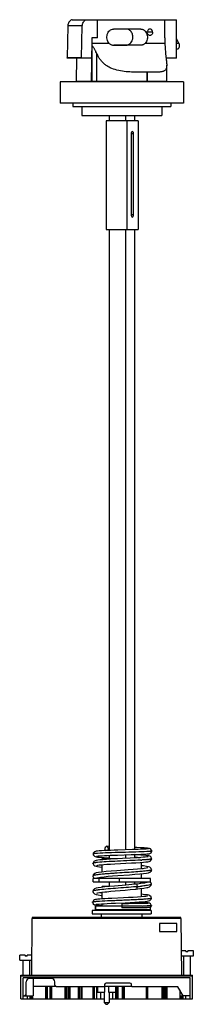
# Model space of a CAD drawing. Header units: millimetres. Extents: x 205 to 310, y 57 to 655.
import ezdxf

# ---------------------------------------------------------------- set-up
doc = ezdxf.new("R2010")
doc.units = ezdxf.units.MM
doc.header["$LTSCALE"] = 46.184585
doc.layers.get('0').update_dxf_attribs({"linetype": 'CONTINUOUS'})

msp = doc.modelspace()

# ---------------------------------------------------------------- linework, layer by layer
at = {"color": 7, "linetype": 'Continuous'}
for p, q in [((236.5, 655.18), (300, 655.18)), ((244.98, 655.08), (300.06, 655.08)), ((251.95, 644.24), (251.95, 655.08)), ((292.98, 644.24), (292.98, 652.42)), ((300.06, 631.78), (300.06, 655.08)), ((233.88, 651.39), (233.45, 632.05)), ((242.71, 651.39), (233.88, 651.39)), ((242.29, 632.05), (242.71, 651.39)), ((278.23, 649.5), (261.75, 649.5)), ((285.44, 647.55), (282.22, 647.55)), ((248.43, 640.94), (248.23, 631.78)), ((248.43, 640.94), (248.47, 640.94)), ((259.11, 640.81), (248.52, 640.81)), ((251.95, 644.24), (248.58, 644.23)), ((292.99, 640.81), (280.87, 640.81)), ((301.52, 640.89), (300.06, 643.46)), ((300.06, 640.89), (301.52, 640.89)), ((248.55, 639.1), (248.05, 617.75)), ((248.77, 617.75), (248.77, 639)), ((251.64, 617.75), (251.64, 634.46)), ((261.67, 639.71), (269.23, 639.71)), ((300.06, 637.47), (300.71, 637.47)), ((233.44, 631.78), (233.44, 632.05)), ((242.29, 632.05), (233.44, 632.05)), ((248.23, 631.78), (233.44, 631.78)), ((239.24, 631.78), (238.95, 617.75)), ((242.28, 631.78), (242.28, 632.05)), ((300.06, 631.78), (293.69, 631.78)), ((282.07, 623.2), (282.07, 617.75)), ((282.26, 623.2), (282.07, 623.2)), ((282.26, 617.75), (282.26, 623.2)), ((294.04, 617.75), (294.04, 627.54)), ((229.23, 617.35), (229.23, 604.45)), ((304.23, 617.35), (229.23, 617.35)), ((238.95, 617.75), (294.04, 617.75)), ((241.38, 617.35), (241.38, 617.75)), ((292.08, 617.35), (292.08, 617.75)), ((304.23, 617.35), (304.23, 604.45)), ((304.23, 604.45), (229.23, 604.45)), ((236.88, 604.45), (236.88, 602.45)), ((296.58, 604.45), (296.58, 602.45)), ((236.88, 602.45), (296.58, 602.45)), ((242.41, 602.45), (242.41, 596.95)), ((291.05, 602.45), (291.05, 596.95)), ((242.41, 596.95), (291.05, 596.95)), ((257.14, 593.75), (257.14, 527.75)), ((276.6, 593.75), (257.14, 593.75)), ((259.04, 596.95), (259.04, 593.75)), ((268.98, 596.95), (268.98, 593.75)), ((269.75, 593.75), (269.75, 527.75)), ((274.38, 596.95), (274.38, 593.75)), ((276.6, 593.75), (276.6, 527.75)), ((272.46, 585.75), (272.46, 536.75)), ((273.89, 585.75), (272.46, 585.75)), ((273.89, 536.75), (273.89, 585.75)), ((272.46, 536.75), (273.89, 536.75)), ((257.14, 527.75), (276.6, 527.75)), ((259.04, 527.75), (259.04, 150.32)), ((268.98, 527.75), (268.98, 150.66)), ((274.38, 527.75), (274.38, 150.84)), ((259.04, 152.78), (257.51, 152.84)), ((258.37, 151.34), (258.95, 151.31)), ((273.16, 150.79), (264.4, 150.51)), ((282.11, 149.61), (281.89, 149.6)), ((250.44, 144.04), (249.73, 143.64)), ((264.16, 145.25), (254.71, 145.25)), ((254.71, 144.65), (254.71, 145.25)), ((258.72, 147.32), (258.99, 147.3)), ((259.04, 147.33), (259.04, 145.25)), ((262.51, 145.16), (259.84, 145.01)), ((271.87, 145.65), (262.51, 145.16)), ((264.09, 147.51), (272.38, 147.78)), ((268.98, 147.67), (268.98, 145.5)), ((274.38, 147.85), (274.38, 145.79)), ((274.53, 146.25), (274.63, 146.25)), ((283.87, 148.46), (284.57, 148.9)), ((284.85, 144.72), (284.95, 145.24)), ((284.95, 145.24), (284.95, 145.16)), ((249.18, 142.46), (249.2, 142.64)), ((254.71, 137.21), (254.71, 141.66)), ((262.46, 142.18), (272.54, 142.7)), ((278.71, 139.14), (278.71, 143.08)), ((249.12, 134.77), (249.27, 134.09)), ((249.21, 131.25), (249.21, 133.25)), ((284.21, 133.25), (249.22, 133.25)), ((249.27, 134.09), (250.06, 133.25)), ((252.69, 133.93), (254.1, 134.14)), ((252.85, 133.25), (252.85, 131.25)), ((254.71, 133.25), (254.71, 134.21)), ((265.31, 131.25), (265.31, 133.25)), ((278.71, 133.25), (278.71, 136.15)), ((284.21, 131.25), (284.21, 133.25)), ((249.22, 131.25), (284.21, 131.25)), ((256.42, 128.12), (254.16, 127.86)), ((259.03, 128.38), (254.71, 128.38)), ((254.71, 127.92), (254.71, 128.38)), ((259.15, 128.39), (256.42, 128.12)), ((259.04, 131.25), (259.04, 128.38)), ((262.26, 128.67), (259.15, 128.39)), ((268.98, 131.25), (268.98, 129.24)), ((273.99, 130.18), (275.43, 130.01)), ((274.38, 131.25), (274.38, 129.74)), ((275.48, 126.86), (277.66, 127.1)), ((278.71, 122.11), (278.71, 127.24)), ((284.82, 129.83), (284.13, 131.21)), ((284.82, 129.88), (284.82, 129.88)), ((284.82, 129.88), (284.82, 129.83)), ((249.05, 125.44), (249.05, 125.44)), ((254.71, 120.86), (254.71, 124.92)), ((267.77, 121.5), (260.75, 121.18)), ((284.66, 113.88), (248.66, 113.88)), ((248.66, 113.88), (248.66, 111.88)), ((248.98, 118.86), (249, 119.05)), ((250.7, 116.38), (250.7, 114.38)), ((266.83, 116.38), (250.73, 116.38)), ((250.73, 114.38), (250.73, 116.38)), ((250.73, 114.38), (284.21, 114.38)), ((254.29, 113.88), (254.29, 114.38)), ((254.71, 116.38), (254.71, 117.87)), ((266.85, 117.92), (266.83, 115.44)), ((270.81, 117.95), (266.85, 117.92)), ((274.42, 117.98), (270.81, 117.95)), ((278.71, 118.05), (278.71, 119.12)), ((279.14, 113.88), (279.14, 114.38)), ((284.21, 115.66), (284.63, 116.32)), ((284.21, 114.38), (284.21, 115.68)), ((284.63, 116.32), (284.71, 116.77)), ((284.66, 113.88), (284.66, 111.88)), ((284.71, 116.77), (284.7, 116.64)), ((211.96, 74.5), (212.27, 108.96)), ((239.53, 109.55), (212.27, 109.55)), ((212.27, 109.55), (212.27, 108.96)), ((302.66, 108.96), (212.27, 108.96)), ((245.3, 109.55), (239.53, 109.55)), ((302.66, 109.55), (245.3, 109.55)), ((248.66, 111.88), (284.66, 111.88)), ((254.29, 109.55), (254.29, 111.88)), ((279.14, 109.55), (279.14, 111.88)), ((302.66, 108.96), (302.66, 109.55)), ((302.66, 108.96), (302.96, 74.5)), ((289.63, 105.95), (289.61, 101.05)), ((300.31, 105.95), (289.63, 105.95)), ((300.31, 101.05), (300.31, 105.95)), ((289.61, 101.05), (300.31, 101.05)), ((207.87, 86.6), (204.6, 86.6)), ((204.6, 83.7), (204.6, 86.6)), ((207.87, 86.6), (207.87, 86.1)), ((209.17, 86.1), (207.87, 86.1)), ((212.07, 86.6), (209.17, 86.6)), ((209.17, 86.1), (209.17, 86.6)), ((305.67, 89.2), (302.83, 89.2)), ((302.86, 86.2), (310.25, 86.2)), ((304.32, 86.2), (304.32, 74.5)), ((305.67, 89.2), (305.67, 88.7)), ((306.97, 88.7), (305.67, 88.7)), ((310.25, 89.2), (306.97, 89.2)), ((306.97, 88.7), (306.97, 89.2)), ((308.32, 86.2), (308.32, 74.5)), ((310.25, 86.2), (310.25, 89.2)), ((204.6, 83.7), (212.05, 83.7)), ((206.52, 83.7), (206.52, 74.5)), ((210.52, 83.7), (210.52, 74.5)), ((205.21, 74.5), (309.71, 74.5)), ((205.21, 60.05), (205.21, 74.5)), ((205.21, 74.2), (309.71, 74.2)), ((308.42, 72.8), (206.8, 72.8)), ((206.8, 60.05), (206.8, 72.8)), ((223.96, 72.5), (210.56, 72.5)), ((212.9, 72.55), (212.9, 62.05)), ((308.42, 60.05), (308.42, 72.8)), ((309.71, 60.05), (309.71, 74.5)), ((208.56, 62.05), (208.56, 70.5)), ((226.86, 67.55), (212.9, 67.55)), ((220.53, 60.05), (220.53, 67.55)), ((220.96, 60.05), (220.96, 67.55)), ((221.16, 60.05), (221.16, 67.55)), ((221.6, 60.05), (221.6, 67.55)), ((223.13, 60.05), (223.13, 67.55)), ((223.56, 60.05), (223.56, 67.55)), ((223.76, 60.05), (223.76, 67.55)), ((224.2, 60.05), (224.2, 67.55)), ((225.96, 68.45), (225.96, 70.5)), ((226.96, 67.45), (225.96, 68.45)), ((256.11, 67.45), (226.96, 67.45)), ((232.31, 60.05), (232.31, 67.45)), ((232.74, 60.05), (232.74, 67.45)), ((232.94, 60.05), (232.94, 67.45)), ((233.38, 60.05), (233.38, 67.45)), ((234.31, 60.05), (234.31, 67.45)), ((234.74, 60.05), (234.74, 67.45)), ((234.94, 60.05), (234.94, 67.45)), ((235.38, 60.05), (235.38, 67.45)), ((240.43, 60.05), (240.43, 67.45)), ((240.97, 60.05), (240.97, 67.45)), ((241.96, 60.05), (241.96, 67.45)), ((242.26, 60.05), (242.26, 67.45)), ((242.69, 60.05), (242.69, 67.45)), ((249.34, 60.05), (249.34, 67.45)), ((249.77, 60.05), (249.77, 67.45)), ((250.07, 60.05), (250.07, 67.45)), ((251.51, 60.05), (251.51, 67.45)), ((251.97, 67.45), (251.97, 64.2)), ((256.23, 68.79), (256.11, 67.45)), ((272.81, 67.55), (256.11, 67.55)), ((256.24, 67.55), (256.24, 64.2)), ((271.7, 69.7), (257.23, 69.7)), ((258.69, 67.55), (258.69, 64.2)), ((262.95, 67.55), (262.95, 60.05)), ((263.45, 67.55), (263.45, 60.05)), ((263.75, 60.05), (263.75, 67.55)), ((264.51, 60.05), (264.51, 67.55)), ((267.18, 60.05), (267.18, 67.55)), ((267.61, 60.05), (267.61, 67.55)), ((267.91, 60.05), (267.91, 67.55)), ((268.35, 60.05), (268.35, 67.55)), ((272.81, 67.45), (272.7, 68.79)), ((300.91, 67.45), (272.81, 67.45)), ((281.59, 67.45), (281.59, 60.05)), ((281.99, 60.05), (281.99, 67.45)), ((282.19, 60.05), (282.19, 67.45)), ((282.63, 60.05), (282.63, 67.45)), ((291.34, 60.05), (291.34, 67.45)), ((291.77, 60.05), (291.77, 67.45)), ((291.97, 60.05), (291.97, 67.45)), ((292.41, 60.05), (292.41, 67.45)), ((293.34, 60.05), (293.34, 67.45)), ((293.77, 60.05), (293.77, 67.45)), ((293.97, 60.05), (293.97, 67.45)), ((294.41, 60.05), (294.41, 67.45)), ((304.03, 62.05), (300.91, 67.45)), ((205.21, 60.05), (255.96, 60.05)), ((206.8, 62.05), (212.9, 62.05)), ((208.56, 63.05), (207.56, 62.05)), ((209.41, 60.05), (209.41, 62.05)), ((210.85, 62.05), (210.85, 60.05)), ((211.63, 60.05), (211.63, 62.05)), ((212.06, 60.05), (212.06, 62.05)), ((212.26, 60.05), (212.26, 62.05)), ((212.7, 60.05), (212.7, 62.05)), ((251.97, 64.2), (256.24, 64.2)), ((253.78, 64.2), (253.78, 60.05)), ((255.96, 64.2), (255.96, 57.8)), ((258.69, 64.2), (262.95, 64.2)), ((258.96, 64.2), (258.96, 57.8)), ((258.96, 60.05), (309.71, 60.05)), ((261.15, 64.2), (261.15, 60.05)), ((302.03, 65.52), (302.03, 62.05)), ((302.03, 62.05), (303.81, 62.05)), ((302.27, 60.05), (302.27, 62.05)), ((302.7, 60.05), (302.7, 62.05)), ((302.9, 60.05), (302.9, 62.05)), ((303.34, 60.05), (303.34, 62.05)), ((308.42, 62.05), (304.03, 62.05)), ((304.08, 60.05), (304.08, 62.05)), ((305.51, 62.05), (305.51, 60.05)), ((255.96, 57.8), (258.96, 57.8)), ((256.96, 56.8), (255.96, 57.8)), ((256.96, 56.8), (257.96, 56.8)), ((257.96, 56.8), (258.96, 57.8))]:
    msp.add_line(p, q, dxfattribs=at)
for points in [[(252, 149.92), (251.23, 149.82), (250.65, 149.72), (250.08, 149.52), (249.36, 148.73), (249.23, 148.15)], [(264.4, 150.51), (262.12, 150.43), (259.91, 150.35), (257.83, 150.27), (255.96, 150.18), (254.34, 150.09), (253.02, 150), (252, 149.92)], [(282.95, 151.31), (282.78, 151.28), (282.33, 151.23), (281.64, 151.17), (280.73, 151.11), (279.6, 151.05), (278.28, 150.99), (276.76, 150.92), (275.05, 150.86), (273.16, 150.79)], [(282.45, 151.67), (281.5, 151.75), (280.25, 151.84), (278.7, 151.93), (277.81, 151.98), (275.8, 152.08), (274.38, 152.14)], [(285, 149.93), (284.89, 150.49), (284.18, 151.3), (283.64, 151.5), (283.13, 151.59), (282.45, 151.67)], [(284.57, 148.9), (284.98, 150.14), (285, 149.93)], [(249.73, 143.64), (249.18, 142.37), (249.18, 142.46)], [(249.23, 148.15), (249.31, 147.67), (250.03, 146.78), (250.61, 146.55), (251.21, 146.43), (252, 146.32)], [(255.2, 144.7), (253.45, 144.54), (252.13, 144.38), (251.17, 144.23), (250.44, 144.04)], [(251.37, 146.82), (251.36, 146.82), (251.47, 146.84), (251.91, 146.9), (252.6, 146.97), (253.53, 147.05), (254.7, 147.12), (256.12, 147.2), (257.79, 147.28), (259.68, 147.35), (261.8, 147.43), (264.09, 147.51)], [(252, 146.32), (253.05, 146.21), (254.4, 146.08), (256.08, 145.95)], [(259.84, 145.01), (257.36, 144.86), (255.2, 144.7)], [(256.08, 145.95), (258.07, 145.81), (259.08, 145.75)], [(282.73, 146.51), (282.74, 146.52), (282.57, 146.48), (281.98, 146.38), (281.04, 146.27), (279.78, 146.15), (278.22, 146.03), (276.36, 145.91), (274.24, 145.78), (271.87, 145.65)], [(272.38, 147.78), (274.53, 147.85), (276.5, 147.93), (278.23, 148), (279.73, 148.07), (280.98, 148.14), (281.99, 148.2), (282.77, 148.27), (283.36, 148.35), (283.87, 148.46)], [(283.16, 146.97), (282.35, 147.11), (281.3, 147.24), (279.95, 147.38), (278.25, 147.52), (276.18, 147.68), (274.38, 147.8)], [(282.56, 143.45), (283.39, 143.6), (284.07, 143.84), (284.85, 144.72)], [(284.95, 145.16), (284.44, 146.41), (283.78, 146.8), (283.16, 146.97)], [(263.81, 137.99), (260.33, 137.73), (257.13, 137.46), (254.5, 137.19), (252.56, 136.93), (251.22, 136.67), (250.25, 136.36), (249.33, 135.55), (249.12, 134.77)], [(249.2, 142.64), (249.65, 141.32), (250.36, 140.87), (251.08, 140.66)], [(251.08, 140.66), (252.01, 140.49), (253.25, 140.31), (254.71, 140.13)], [(251.46, 141.23), (251.56, 141.25), (252.08, 141.36), (252.97, 141.48), (254.22, 141.62), (255.8, 141.75), (257.72, 141.89), (259.95, 142.03), (262.46, 142.18)], [(282.52, 139.71), (282.33, 139.66), (281.55, 139.5), (280.24, 139.31), (278.47, 139.12), (276.25, 138.91), (273.61, 138.7), (270.59, 138.47), (263.81, 137.99)], [(264.37, 135.05), (271.41, 135.55), (274.73, 135.8), (277.62, 136.04), (279.97, 136.28), (281.74, 136.51), (282.97, 136.74), (283.86, 137.04), (284.74, 137.9), (284.9, 138.56)], [(272.54, 142.7), (275.34, 142.86), (277.82, 143.01), (279.85, 143.16), (281.41, 143.31), (282.56, 143.45)], [(284.9, 138.56), (284.69, 139.35), (283.82, 140.13), (282.91, 140.42), (281.68, 140.65), (279.97, 140.89), (278.71, 141.04)], [(251.53, 133.66), (251.81, 133.75), (252.69, 133.93)], [(254.1, 134.14), (256, 134.35), (258.36, 134.58), (261.15, 134.81), (264.37, 135.05)], [(254.16, 127.86), (252.41, 127.6), (251.12, 127.34), (250.17, 127.02), (249.26, 126.21), (249.05, 125.44)], [(251.47, 124.33), (251.53, 124.35), (252.08, 124.5), (253.12, 124.7), (254.6, 124.91), (256.49, 125.13), (257.58, 125.24), (260.01, 125.48), (262.73, 125.72)], [(275.41, 129.84), (272.78, 129.58), (269.22, 129.26), (262.26, 128.67)], [(262.73, 125.72), (268.72, 126.23), (271.81, 126.51), (274.8, 126.79), (275.48, 126.86)], [(282.33, 130.92), (282.35, 130.93), (282.04, 130.82), (281.07, 130.6), (279.49, 130.34), (277.32, 130.06), (275.41, 129.84)], [(277.66, 127.1), (280.07, 127.42), (281.89, 127.72), (282.59, 127.88), (283.66, 128.25), (284.62, 129.12), (284.82, 129.88)], [(249.45, 119.95), (248.98, 118.75), (248.98, 118.86)], [(249.05, 125.44), (249.21, 124.74), (250.12, 123.85), (251.07, 123.52), (252.4, 123.25), (254.19, 122.99), (254.71, 122.92)], [(252.16, 120.67), (251.31, 120.57), (250.66, 120.48), (250.12, 120.35), (249.45, 119.95)], [(260.75, 121.18), (258.43, 121.07), (256.41, 120.96), (254.69, 120.86), (253.28, 120.76), (252.16, 120.67)], [(282.46, 122.56), (282.46, 122.56), (282.13, 122.48), (281.34, 122.36), (280.1, 122.23), (278.42, 122.09), (276.28, 121.94), (273.7, 121.79), (270.81, 121.64), (267.77, 121.5)], [(283.13, 123.05), (282.27, 123.24), (281.12, 123.42), (279.64, 123.61), (278.71, 123.71)], [(282.16, 119.46), (283.07, 119.63), (283.78, 119.88), (284.6, 120.73), (284.73, 121.33)], [(284.73, 121.33), (284.56, 122.04), (283.8, 122.81), (283.13, 123.05)], [(249, 119.05), (249.39, 117.8), (250.1, 117.34), (250.65, 117.21), (251.33, 117.1), (252.23, 117)], [(251.11, 117.52), (251.12, 117.52), (251.43, 117.58), (252.08, 117.66), (253.04, 117.75), (254.33, 117.84), (255.96, 117.95), (257.92, 118.05), (260.2, 118.17), (262.8, 118.29), (268.79, 118.56)], [(252.23, 117), (253.4, 116.9), (254.71, 116.8)], [(268.79, 118.56), (271.87, 118.71), (274.75, 118.86), (277.26, 119.01), (279.32, 119.16), (280.94, 119.31), (282.16, 119.46)], [(280.34, 118.08), (278.76, 118.05), (277.48, 118.02), (276.03, 118), (274.42, 117.98)], [(281.59, 118.49), (280.71, 118.55), (279.64, 118.61), (278.71, 118.66)], [(282.81, 118.21), (282.81, 118.21), (282.65, 118.19), (282.31, 118.16), (281.82, 118.14), (281.17, 118.11), (280.34, 118.08)], [(284.7, 116.64), (284.27, 117.84), (283.62, 118.24), (283.22, 118.33), (282.82, 118.38), (282.28, 118.43), (281.59, 118.49)]]:
    msp.add_lwpolyline(points, dxfattribs=at)
for centre, radius, start, end in [((1031.93, 627.08), 783.53, 178.74572, 178.99598), ((1761.61, 644.37), 1468.62, 180.00538, 180.13891), ((271.28, -639.47), 1279.18, 89.99946, 90.42318), ((271.03, -676.16), 1315.87, 89.68197, 89.98877), ((256.55, 80.53), 68.15, 93.79786, 94.17992), ((263.08, 399.35), 255.34, 273.40034, 273.55396), ((278.08, 192), 47.43, 275.22713, 275.86102), ((249.24, 142.46), 0.0626, 169.9783, 179.46318), ((255.48, 106.76), 36.44, 96.23424, 96.84572), ((256.72, 95.36), 47.91, 95.65256, 96.23432), ((257.91, 153.28), 19.65, 257.5637, 258.41844), ((259.22, 159.69), 26.19, 258.42133, 259.64447), ((260.55, 166.77), 33.39, 259.58947, 259.72372), ((253.25, 370.14), 242.89, 275.24467, 275.42642), ((259.2, 308.5), 180.95, 275.39921, 276.20969), ((278.56, 158), 37.38, 275.73984, 276.47239), ((256.12, 58.84), 60.57, 94.37568, 94.96462), ((275.59, 357.18), 240.67, 270.83991, 271.4853), ((278.08, 258.44), 141.9, 271.51383, 271.63424), ((210.56, 70.5), 2, 90, 180), ((223.96, 70.5), 2, 0, 90), ((257.23, 68.7), 1, 90, 175), ((271.7, 68.7), 1, 5, 90)]:
    msp.add_arc(centre, radius, start, end, dxfattribs=at)
for centre, major_axis, ratio, start_param, end_param in [((259.68, 643.1), (0.65, 19.9), 0.566002, -4.585235, -4.491542), ((457.25, 643.1), (213.05, 0), 0.093413, -2.939099, -2.934118)]:
    msp.add_ellipse(centre, major_axis=major_axis, ratio=ratio, start_param=start_param, end_param=end_param, dxfattribs=at)
for points, knots in [([(236.14, 655.08), (235.82, 654.95), (235.19, 654.55), (234.47, 653.68), (234, 652.59), (233.89, 651.79), (233.88, 651.39)], [0, 0, 0, 0, 0.230997, 0.475791, 0.733792, 1, 1, 1, 1]), ([(236.5, 655.18), (236.48, 655.18), (236.45, 655.17), (236.39, 655.16), (236.28, 655.13), (236.2, 655.1), (236.14, 655.08)], [0, 0, 0, 0, 0.126062, 0.26023, 0.517712, 1, 1, 1, 1]), ([(242.71, 651.39), (242.72, 651.79), (242.84, 652.59), (243.3, 653.68), (244.02, 654.56), (244.65, 654.95), (244.98, 655.08)], [0, 0, 0, 0, 0.266206, 0.524207, 0.769008, 1, 1, 1, 1]), ([(244.98, 655.08), (245, 655.09), (245.05, 655.11), (245.13, 655.14), (245.16, 655.15), (245.23, 655.18), (245.22, 655.18)], [0, 0, 0, 0, 0.313555, 0.605179, 0.865952, 1, 1, 1, 1]), ([(300.06, 655.08), (300.06, 655.1), (300.06, 655.15), (300.02, 655.18), (300, 655.18)], [0, 0, 0, 0, 0.595051, 1, 1, 1, 1]), ([(259.11, 640.81), (258.78, 641.14), (258.22, 641.93), (257.73, 643.32), (257.6, 644.81), (257.85, 646.28), (258.45, 647.6), (259.35, 648.66), (260.49, 649.34), (261.34, 649.5), (261.75, 649.5)], [0, 0, 0, 0, 0.124622, 0.255349, 0.389232, 0.522419, 0.65129, 0.773494, 0.888903, 1, 1, 1, 1]), ([(273.27, 643.05), (273.47, 643.79), (273.57, 645.34), (272.96, 647.17), (272.08, 648.33), (271.28, 648.99), (270.37, 649.41), (269.72, 649.49), (269.4, 649.5)], [0, 0, 0, 0, 0.268067, 0.529916, 0.654591, 0.773759, 0.888241, 1, 1, 1, 1]), ([(278.23, 649.5), (278.44, 649.5), (278.85, 649.46), (279.46, 649.29), (280.04, 649), (280.76, 648.48), (281.52, 647.59), (282.12, 646.27), (282.36, 644.8), (282.24, 643.31), (281.75, 641.93), (281.19, 641.14), (280.87, 640.81)], [0, 0, 0, 0, 0.055491, 0.11155, 0.168762, 0.227459, 0.349703, 0.478606, 0.61178, 0.745568, 0.876003, 1, 1, 1, 1]), ([(283.83, 649.5), (283.62, 649.5), (283.18, 649.39), (282.65, 648.94), (282.3, 648.3), (282.22, 647.8), (282.22, 647.55)], [0, 0, 0, 0, 0.227378, 0.468595, 0.728167, 1, 1, 1, 1]), ([(283.83, 645.6), (283.62, 645.6), (283.18, 645.71), (282.65, 646.16), (282.3, 646.8), (282.22, 647.3), (282.22, 647.55)], [0, 0, 0, 0, 0.227393, 0.468638, 0.728191, 1, 1, 1, 1]), ([(285.44, 647.55), (285.43, 647.68), (285.41, 647.93), (285.33, 648.3), (285.18, 648.63), (284.92, 649.02), (284.48, 649.39), (284.04, 649.5), (283.83, 649.5)], [0, 0, 0, 0, 0.13698, 0.272173, 0.404332, 0.532238, 0.773033, 1, 1, 1, 1]), ([(285.44, 647.55), (285.44, 647.3), (285.36, 646.8), (285.01, 646.16), (284.48, 645.71), (284.04, 645.6), (283.83, 645.6)], [0, 0, 0, 0, 0.271824, 0.531364, 0.772594, 1, 1, 1, 1]), ([(248.58, 644.23), (248.57, 643.68), (248.52, 642.59), (248.49, 641.49), (248.47, 640.94)], [0, 0, 0, 0, 0.499993, 1, 1, 1, 1]), ([(248.47, 640.94), (248.47, 640.91), (248.48, 640.88), (248.49, 640.84), (248.5, 640.82), (248.51, 640.81), (248.52, 640.81)], [0, 0, 0, 0, 0.507921, 0.760927, 0.885615, 1, 1, 1, 1]), ([(259.11, 640.81), (259.3, 640.63), (259.71, 640.31), (260.39, 639.94), (261.1, 639.72), (261.59, 639.68), (261.83, 639.67)], [0, 0, 0, 0, 0.26185, 0.515735, 0.761349, 1, 1, 1, 1]), ([(269.31, 639.69), (269.52, 639.69), (269.95, 639.74), (270.58, 639.92), (271.19, 640.22), (271.95, 640.75), (272.75, 641.67), (273.14, 642.57), (273.27, 643.05)], [0, 0, 0, 0, 0.114467, 0.231862, 0.35268, 0.476939, 0.733858, 1, 1, 1, 1]), ([(280.87, 640.81), (280.7, 640.63), (280.34, 640.31), (279.72, 639.95), (279.04, 639.73), (278.57, 639.69), (278.34, 639.69)], [0, 0, 0, 0, 0.257319, 0.506738, 0.752744, 1, 1, 1, 1]), ([(292.99, 640.81), (293, 639.51), (293.11, 636.98), (293.42, 633.92), (293.7, 631.65), (293.87, 630.15), (294, 628.79), (294.04, 627.93), (294.04, 627.54)], [0, 0, 0, 0, 0.294316, 0.56819, 0.693114, 0.807643, 0.910271, 1, 1, 1, 1]), ([(301.85, 639.47), (301.85, 639.73), (301.8, 640.22), (301.63, 640.69), (301.52, 640.89)], [0, 0, 0, 0, 0.526113, 1, 1, 1, 1]), ([(251.64, 634.46), (251.43, 634.86), (251.13, 635.47), (250.7, 636.27), (250.37, 636.87), (250.03, 637.47), (249.67, 638.05), (249.34, 638.51), (249.04, 638.83), (248.86, 638.96), (248.77, 639)], [0, 0, 0, 0, 0.250066, 0.376324, 0.502981, 0.629709, 0.756044, 0.880917, 0.941866, 1, 1, 1, 1]), ([(282.07, 623.2), (280.75, 623.2), (278.01, 623.21), (273.78, 623.27), (269.35, 623.53), (264.89, 624.16), (261.28, 625.21), (258.61, 626.48), (256.78, 627.66), (255.14, 629.06), (253.72, 630.68), (252.54, 632.49), (251.91, 633.79), (251.64, 634.46)], [0, 0, 0, 0, 0.113994, 0.237209, 0.366067, 0.496842, 0.626031, 0.689402, 0.751889, 0.813756, 0.875436, 0.937394, 1, 1, 1, 1]), ([(300.71, 637.47), (300.79, 637.47), (300.95, 637.5), (301.16, 637.62), (301.36, 637.81), (301.6, 638.16), (301.8, 638.73), (301.85, 639.22), (301.85, 639.47)], [0, 0, 0, 0, 0.089697, 0.18609, 0.293762, 0.414604, 0.691992, 1, 1, 1, 1]), ([(294.04, 627.54), (294.04, 627.24), (294.03, 626.7), (293.91, 625.94), (293.7, 625.29), (293.38, 624.75), (292.95, 624.32), (292.42, 623.99), (291.8, 623.74), (291.08, 623.55), (290.26, 623.42), (289, 623.3), (287.21, 623.23), (284.84, 623.2), (283.15, 623.2), (282.26, 623.2)], [0, 0, 0, 0, 0.060801, 0.113679, 0.160065, 0.202286, 0.243284, 0.28587, 0.332188, 0.383621, 0.440862, 0.504082, 0.648107, 0.81422, 1, 1, 1, 1]), ([(273.18, 587.25), (272.95, 587.25), (272.64, 586.86), (272.5, 586.31), (272.46, 585.94), (272.46, 585.75)], [0, 0, 0, 0, 0.381317, 0.671899, 1, 1, 1, 1]), ([(273.89, 585.75), (273.89, 585.94), (273.86, 586.31), (273.71, 586.86), (273.4, 587.25), (273.18, 587.25)], [0, 0, 0, 0, 0.328101, 0.618683, 1, 1, 1, 1]), ([(272.46, 536.75), (272.46, 536.56), (272.5, 536.19), (272.64, 535.65), (272.95, 535.25), (273.18, 535.25)], [0, 0, 0, 0, 0.328101, 0.618683, 1, 1, 1, 1]), ([(273.18, 535.25), (273.4, 535.25), (273.71, 535.65), (273.86, 536.19), (273.89, 536.56), (273.89, 536.75)], [0, 0, 0, 0, 0.381317, 0.671899, 1, 1, 1, 1]), ([(281.89, 149.6), (279.72, 149.49), (274.7, 149.32), (266.86, 149.1), (259.09, 148.87), (254.15, 148.68), (252.03, 148.54)], [0, 0, 0, 0, 0.218944, 0.504252, 0.786915, 1, 1, 1, 1]), ([(256.97, 150.12), (256.84, 150.27), (256.66, 150.69), (256.59, 151.12), (256.6, 151.36)], [0, 0, 0, 0, 0.464255, 1, 1, 1, 1]), ([(256.6, 151.36), (256.6, 151.55), (256.65, 151.92), (256.83, 152.41), (257.12, 152.76), (257.39, 152.85), (257.51, 152.84)], [0, 0, 0, 0, 0.30577, 0.583957, 0.811606, 1, 1, 1, 1]), ([(257.51, 152.84), (257.63, 152.84), (257.89, 152.73), (258.16, 152.37), (258.33, 151.89), (258.37, 151.53), (258.37, 151.34)], [0, 0, 0, 0, 0.189075, 0.418724, 0.696453, 1, 1, 1, 1]), ([(258.37, 151.34), (258.36, 151.23), (258.33, 150.81), (258.19, 150.39), (258.01, 150.15)], [0, 0, 0, 0, 0.271368, 1, 1, 1, 1]), ([(284.26, 149.77), (284.13, 149.75), (283.41, 149.69), (282.69, 149.64), (282.11, 149.61)], [0, 0, 0, 0, 0.190817, 1, 1, 1, 1]), ([(284.91, 149.88), (284.88, 149.87), (284.66, 149.81), (284.45, 149.79), (284.26, 149.77)], [0, 0, 0, 0, 0.161174, 1, 1, 1, 1]), ([(285, 149.93), (285, 149.93), (284.98, 149.89), (284.94, 149.89), (284.91, 149.88)], [0, 0, 0, 0, 0.145042, 1, 1, 1, 1]), ([(251.58, 148.51), (251.24, 148.48), (250.66, 148.43), (249.93, 148.36), (249.49, 148.28), (249.29, 148.22), (249.23, 148.17), (249.23, 148.15)], [0, 0, 0, 0, 0.420905, 0.730001, 0.922363, 0.974261, 1, 1, 1, 1]), ([(278.22, 144.47), (276.01, 144.33), (271.32, 144.1), (264.32, 143.79), (257.79, 143.46), (253.74, 143.2), (252.01, 143.03)], [0, 0, 0, 0, 0.253387, 0.536655, 0.800412, 1, 1, 1, 1]), ([(274.63, 146.25), (274.92, 146.22), (275.98, 146.14), (277.03, 146.05), (277.81, 145.98)], [0, 0, 0, 0, 0.269662, 1, 1, 1, 1]), ([(282.4, 144.76), (282.15, 144.74), (280.99, 144.64), (279.82, 144.56), (278.91, 144.51)], [0, 0, 0, 0, 0.215646, 1, 1, 1, 1]), ([(284.95, 145.24), (284.95, 145.18), (284.73, 145.09), (284.38, 145.01), (283.72, 144.9), (283.22, 144.85), (282.92, 144.82)], [0, 0, 0, 0, 0.079942, 0.268859, 0.575515, 1, 1, 1, 1]), ([(282.69, 137.95), (281.48, 137.79), (278.61, 137.52), (273.85, 137.16), (268.35, 136.81), (263.56, 136.51), (259.82, 136.25), (257.26, 136.06), (254.95, 135.86), (252.98, 135.66), (251.39, 135.46), (250.22, 135.26), (249.52, 135.08), (249.2, 134.92), (249.12, 134.81), (249.12, 134.77)], [0, 0, 0, 0, 0.108554, 0.254812, 0.423972, 0.597496, 0.679906, 0.756556, 0.825499, 0.884793, 0.932562, 0.967702, 0.989853, 0.99618, 1, 1, 1, 1]), ([(250.44, 142.84), (250.26, 142.82), (249.96, 142.77), (249.56, 142.67), (249.32, 142.6), (249.19, 142.51), (249.18, 142.47)], [0, 0, 0, 0, 0.4036, 0.70348, 0.89926, 1, 1, 1, 1]), ([(251.14, 142.94), (251.07, 142.93), (250.84, 142.9), (250.61, 142.87), (250.44, 142.84)], [0, 0, 0, 0, 0.269136, 1, 1, 1, 1]), ([(278.89, 139.39), (278.97, 139.38), (279.27, 139.33), (279.57, 139.29), (279.8, 139.25)], [0, 0, 0, 0, 0.264457, 1, 1, 1, 1]), ([(284.9, 138.56), (284.9, 138.49), (284.67, 138.34), (284.27, 138.23), (283.56, 138.07), (283.01, 138), (282.69, 137.95)], [0, 0, 0, 0, 0.089335, 0.279823, 0.583053, 1, 1, 1, 1]), ([(251.22, 126.12), (250.9, 126.07), (250.36, 125.98), (249.67, 125.81), (249.26, 125.68), (249.05, 125.51), (249.05, 125.44)], [0, 0, 0, 0, 0.410478, 0.711836, 0.904316, 1, 1, 1, 1]), ([(252.31, 126.28), (252.21, 126.27), (251.85, 126.22), (251.48, 126.17), (251.22, 126.12)], [0, 0, 0, 0, 0.267922, 1, 1, 1, 1]), ([(275.46, 128.27), (273.41, 128.09), (269.21, 127.75), (263.04, 127.28), (257.37, 126.82), (253.85, 126.48), (252.31, 126.28)], [0, 0, 0, 0, 0.265732, 0.543685, 0.799351, 1, 1, 1, 1]), ([(276.22, 128.35), (276.23, 128.55), (276.19, 128.92), (276.03, 129.42), (275.77, 129.77), (275.52, 129.86), (275.41, 129.85)], [0, 0, 0, 0, 0.319735, 0.60411, 0.826494, 1, 1, 1, 1]), ([(275.48, 126.86), (275.71, 126.89), (276.02, 127.26), (276.18, 127.81), (276.22, 128.16), (276.22, 128.35)], [0, 0, 0, 0, 0.398259, 0.684369, 1, 1, 1, 1]), ([(276.67, 131.25), (277.44, 131.14), (278.77, 130.94), (280.1, 130.67), (280.65, 130.53)], [0, 0, 0, 0, 0.575373, 1, 1, 1, 1]), ([(284.82, 129.88), (284.82, 129.82), (284.69, 129.66), (284.16, 129.44), (283.02, 129.16), (281.13, 128.88), (279.63, 128.7), (278.77, 128.61)], [0, 0, 0, 0, 0.030572, 0.08458, 0.278238, 0.587504, 1, 1, 1, 1]), ([(282.29, 120.81), (281.34, 120.71), (279.16, 120.55), (274.04, 120.26), (266.9, 119.96), (258.81, 119.64), (253.67, 119.4), (251.5, 119.23)], [0, 0, 0, 0, 0.092866, 0.21262, 0.49972, 0.788121, 1, 1, 1, 1]), ([(253.6, 124.78), (253.66, 124.77), (253.96, 124.71), (254.26, 124.66), (254.49, 124.62)], [0, 0, 0, 0, 0.23145, 1, 1, 1, 1]), ([(284.73, 121.33), (284.73, 121.27), (284.53, 121.16), (284.17, 121.07), (283.54, 120.95), (283.05, 120.89), (282.77, 120.86)], [0, 0, 0, 0, 0.085513, 0.275147, 0.579578, 1, 1, 1, 1]), ([(250.88, 119.18), (250.62, 119.16), (250.16, 119.12), (249.57, 119.04), (249.21, 118.98), (249.04, 118.92), (248.99, 118.89), (248.98, 118.87)], [0, 0, 0, 0, 0.410094, 0.716238, 0.912776, 0.969092, 1, 1, 1, 1]), ([(248.98, 118.87), (248.98, 118.87), (248.98, 118.86), (248.98, 118.86), (248.98, 118.86)], [0, 0, 0, 0, 0.509809, 1, 1, 1, 1]), ([(279.12, 116.53), (278.24, 116.52), (274.14, 116.47), (270.05, 116.44), (266.83, 116.43)], [0, 0, 0, 0, 0.215859, 1, 1, 1, 1]), ([(284.21, 115.65), (284.17, 115.63), (284.02, 115.61), (283.74, 115.58), (283.29, 115.56), (282.69, 115.54), (281.95, 115.53), (280.68, 115.5), (278.8, 115.46), (276.22, 115.44), (273.29, 115.44), (270.12, 115.45), (267.94, 115.44), (266.83, 115.44)], [0, 0, 0, 0, 0.007769, 0.02449, 0.050208, 0.084694, 0.127653, 0.178688, 0.303044, 0.453221, 0.623681, 0.808234, 1, 1, 1, 1]), ([(284.71, 116.77), (284.71, 116.76), (284.63, 116.74), (284.53, 116.72), (284.31, 116.69), (284.02, 116.67), (283.65, 116.65), (283.01, 116.62), (282.5, 116.61), (282.13, 116.59)], [0, 0, 0, 0, 0.018862, 0.067782, 0.148603, 0.260705, 0.403018, 0.574429, 1, 1, 1, 1])]:
    msp.add_open_spline(points, degree=3, knots=knots, dxfattribs=at)
msp.add_open_spline([(292.98, 652.42), (292.98, 653.31), (292.98, 654.19), (292.98, 655.08)], degree=3, dxfattribs=at)

doc.saveas('drawing.dxf')
